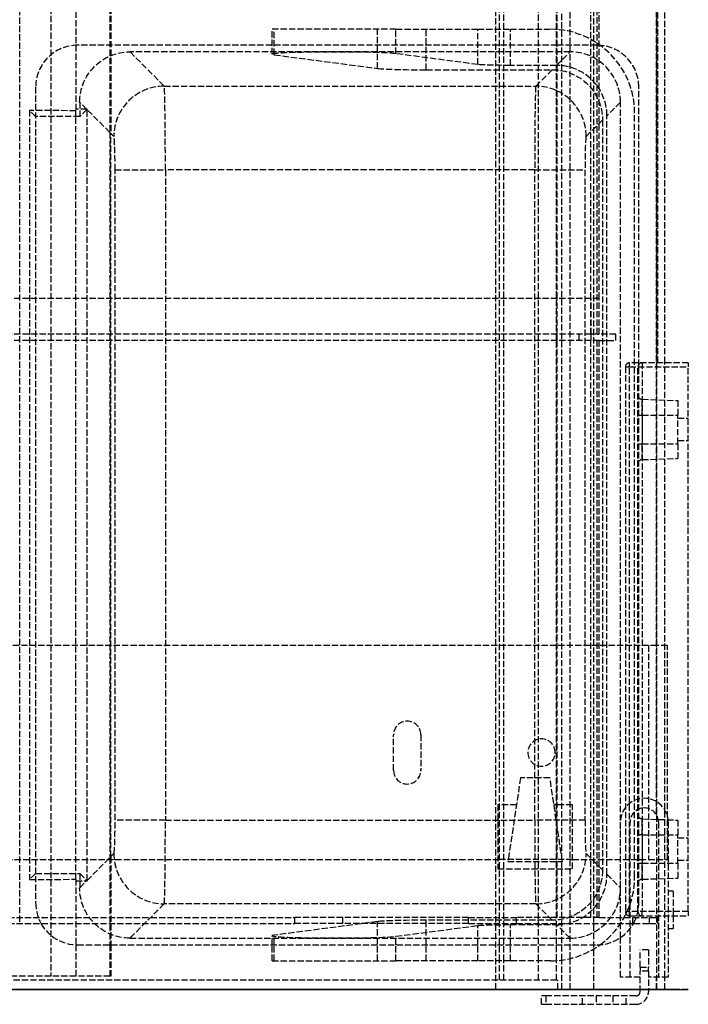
# Model space of a CAD drawing. Header units: millimetres. Extents: x -259 to 259, y -4 to 488.
# Tile 3 of 4: x 100 to 259, y -4 to 231. Entities that reach past the tile are written whole.
import ezdxf

# ---------------------------------------------------------------- set-up
doc = ezdxf.new("R2010")
doc.units = ezdxf.units.MM
doc.header["$LTSCALE"] = 10
doc.linetypes.add('ALLCAD_Strich', pattern=[0.2, 0.15, -0.05])
doc.layers.add('BESCH_KONT_sich_schn_ansi_2d', color=40, linetype='Continuous')
doc.layers.add('BESCH_KONT_sich_schn_grun_2d', color=10, linetype='Continuous')

msp = doc.modelspace()

# ---------------------------------------------------------------- linework, layer by layer
at = {"layer": 'BESCH_KONT_sich_schn_ansi_2d', "linetype": 'ALLCAD_Strich'}
for p, q in [((249.5, 0), (-249.5, 0)), ((-245.75, 0, 430.9), (104.72, 0, 430.9)), ((235.81, 0, 478.8), (-235.81, 0, 478.8)), ((227.86, 0, 40.4), (-227.86, 0, 40.4)), ((227.75, 0, 432.4), (-227.75, 0, 432.4)), ((218.06, 0, 480.3), (-218.06, 0, 480.3)), ((214, 0, 21.6), (-214, 0, 21.6)), ((-213.6, 0, 2.5), (213.6, 0, 2.5)), ((-213.1, 0, 20.3), (213.1, 0, 20.3)), ((-165.17, 0, 452.1), (165.17, 0, 452.1)), ((85.01, 0, 217.7), (107.01, 0, 211.81)), ((113.01, 0, 374.7), (85.01, 0, 367.2)), ((90.85, 0, 93.4), (224, 0, 93.4)), ((98.31, 0, 411), (103.31, 0, 411)), ((103.41, 0, 413.7), (101.94, 0, 371.74)), ((103.31, 0, 411), (215.75, 0, 411)), ((103.41, 0, 413.7), (113.41, 0, 413.7)), ((103.41, 0, 430.9), (103.41, 0, 413.7)), ((113.41, 0, 430.9), (104.72, 0, 430.9)), ((107.01, 0, 205.08), (121.32, 0, 201.24)), ((107.01, 0, 211.81), (107.01, 0, 205.08)), ((113.01, 0, 210.2), (113.01, 0, 374.7)), ((121.09, 0, 208.03), (113.01, 0, 210.2)), ((113.01, 0, 363.7), (115.65, 0, 363.7)), ((113.41, 0, 430.9), (237.21, 0, 430.9)), ((237.21, 0, 413.7), (113.41, 0, 413.7)), ((113.41, 0, 430.9), (113.41, 0, 413.7)), ((113.91, 0, 413.7), (115.61, 0, 364.91)), ((115.65, 0, 363.7), (121.09, 0, 208.03)), ((121.32, 0, 201.24), (121.09, 0, 208.03)), ((121.32, 0, 201.24), (122.07, 0, 180)), ((122.34, 0, 172.28), (122.07, 0, 180)), ((134.06, 0, 180), (125.9, 0, 413.7)), ((128.39, 0, 330.7), (128.12, 0, 350)), ((228.59, 0, 350), (128.12, 0, 350)), ((128.39, 0, 330.7), (228.32, 0, 330.7)), ((134.33, 0, 160.7), (134.06, 0, 180)), ((222.65, 0, 180), (134.06, 0, 180)), ((134.33, 0, 160.7), (222.38, 0, 160.7)), ((160.3, 0, 393.87), (184.94, 0, 300.63)), ((206.58, 0, 476.68), (176.64, 0, 455.72)), ((188.75, 0), (188.75, 0, 2.5)), ((208.83, 0, 327.66), (189.31, 0, 401.53)), ((195.25, 0), (195.25, 0, 2.5)), ((196.54, 0, 291.7), (224, 0, 291.7)), ((213.1, 0, 20.3), (213.1, 0, 17.8)), ((213.1, 0, 17.8), (236.5, 0, 17.8)), ((213.1, 0, 21.6), (214.46, 0, 28.01)), ((213.1, 0, 20.3), (213.1, 0, 21.6)), ((213.4, 0, 17.8), (213.4, 0, 8.8)), ((213.4, 0, 8.8), (216, 0, 8.8)), ((213.6, 0, 1), (213.6, 0, 4.5)), ((231.4, 0, 1), (213.6, 0, 1)), ((213.6, 0, 4.5), (231.4, 0, 4.5)), ((213.6, 0, 2.5), (218.03, 0, 2.5)), ((215.06, 0, 26.6), (214, 0, 21.6)), ((214.46, 0, 28.01), (222.92, 0, 29.8)), ((223.26, 0, 28.34), (215.06, 0, 26.6)), ((216, 0, 13.5), (229, 0, 13.5)), ((216, 0, 13.5), (216, 0, 4.5)), ((216, 0, 8.8), (229, 0, 8.8)), ((224, 0, 321.7), (216.57, 0, 321.7)), ((217.75, 0, 430.9), (217.75, 0, 413)), ((218.03, 0, 2.5), (219, 0, 2.5)), ((218.03, 0, 4.5), (218.03, 0, 2.5)), ((218.06, 0, 480.3), (249.75, 0, 480.3)), ((219, 0, 2.5), (219, 0, 13.5)), ((219, 0, 2.5), (226, 0, 2.5)), ((219.25, 0, 432.4), (219.25, 0, 430.9)), ((220.75, 0), (220.75, 0, 2.5)), ((223.12, 0, 487.2), (222.09, 0, 484.38)), ((222.65, 0, 180), (222.38, 0, 160.7)), ((224, 0, 218.62), (222.65, 0, 180)), ((222.69, 0, 483.1), (230.37, 0, 480.3)), ((224, 0, 68), (224, 0, 347)), ((224, 0, 291.7), (226.21, 0, 291.7)), ((226.21, 0, 321.7), (224, 0, 321.7)), ((226.55, 0, 291.7), (224, 0, 218.62)), ((224, 0, 93.4), (226, 0, 93.4)), ((236.09, 0, 483.54), (224.4, 0, 487.8)), ((224.48, 0, 30.37), (225.61, 0, 60.7)), ((246.5, 0, 67), (225, 0, 67)), ((225, 0, 348), (246.5, 0, 348)), ((225.61, 0, 60.7), (228, 0, 60.7)), ((226, 0, 2.5), (226.97, 0, 2.5)), ((226, 0, 2.5), (226, 0, 13.5)), ((226.21, 0, 321.7), (246.21, 0, 321.7)), ((226.21, 0, 321.7), (226.21, 0, 291.7)), ((246.21, 0, 291.7), (226.21, 0, 291.7)), ((226.97, 0, 2.5), (226.97, 0, 4.5)), ((226.97, 0, 2.5), (231.4, 0, 2.5)), ((227.25, 0), (227.25, 0, 2.5)), ((228.52, 0, 348), (227.6, 0, 321.7)), ((227.86, 0, 40.4), (227.6, 0, 33.5)), ((228.84, 0, 66.77), (227.86, 0, 40.4)), ((228.61, 0, 60.7), (228, 0, 60.7)), ((228, 0, 67), (228, 0, 44.26)), ((228, 0, 91.4), (228, 0, 67)), ((228.59, 0, 350), (228.32, 0, 330.7)), ((230.81, 0, 413.7), (228.52, 0, 348)), ((229, 0, 8.8), (231.6, 0, 8.8)), ((229, 0, 4.5), (229, 0, 13.5)), ((230.37, 0, 480.3), (231.43, 0, 479.91)), ((247.5, 0, 68.7), (230.84, 0, 68.7)), ((231.4, 0, 2.5), (249.5, 0, 2.5)), ((231.4, 0, 1), (231.4, 0, 4.5)), ((231.6, 0, 17.8), (231.6, 0, 8.8)), ((232.75, 0, 478.03), (232.75, 0, 443.6)), ((232.75, 0, 443.6), (235.75, 0, 443.6)), ((232.87, 0, 432.4), (235.75, 0, 432.4)), ((234.44, 0, 174.08), (234.37, 0, 172.28)), ((234.58, 0, 178.09), (234.44, 0, 174.08)), ((234.64, 0, 180), (234.58, 0, 178.09)), ((234.64, 0, 180), (237.75, 0, 268.8)), ((235.75, 0, 478.3), (235.75, 0, 440.4)), ((235.75, 0, 446.3), (237.25, 0, 446.3)), ((236.5, 0, 17.8), (236.5, 0, 14)), ((236.5, 0, 14), (251.5, 0, 14)), ((237, 0, 332.8), (241, 0, 332.8)), ((241, 0, 339.2), (237, 0, 339.2)), ((241, 0, 275.2), (237, 0, 275.2)), ((237, 0, 268.8), (241, 0, 268.8)), ((237, 0, 172.8), (241, 0, 172.8)), ((241, 0, 179.2), (237, 0, 179.2)), ((241, 0, 83.2), (237, 0, 83.2)), ((237, 0, 76.8), (241, 0, 76.8)), ((247.21, 0, 430.9), (237.21, 0, 430.9)), ((237.21, 0, 413.7), (247.21, 0, 413.7)), ((237.21, 0, 430.9), (237.21, 0, 413.7)), ((237.25, 0, 440.4), (237.25, 0, 478.3)), ((237.25, 0, 443.6), (239.95, 0, 443.6)), ((244, 0, 483.3), (237.46, 0, 483.3)), ((237.75, 0, 268.8), (237.97, 0, 275.2)), ((237.75, 0, 478.8), (251.69, 0, 478.8)), ((237.97, 0, 275.2), (238.54, 0, 291.7)), ((239.59, 0, 321.7), (239.98, 0, 332.8)), ((245.25, 0, 475.8), (239.95, 0, 465.8)), ((239.95, 0, 475.8), (247.71, 0, 475.8)), ((239.95, 0, 443.6), (239.95, 0, 475.8)), ((239.98, 0, 332.8), (240.2, 0, 339.2)), ((240.2, 0, 339.2), (240.51, 0, 348)), ((240.51, 0, 348), (242.81, 0, 413.7)), ((241.75, 0, 478.8), (241.75, 0, 438.4)), ((241.75, 0, 480.3), (241.75, 0, 478.8)), ((243.12, 0, 178.4), (242.8, 0, 178.4)), ((242.8, 0, 173.35), (242.8, 0, 178.4)), ((242.8, 0, 112.5), (242.8, 0, 173.35)), ((242.8, 0, 112.5), (245.1, 0, 112.5)), ((247.5, 0, 178.4), (243.12, 0, 178.4)), ((244, 0, 486.35), (244, 0, 480.3)), ((244, 0, 486.35), (245, 0, 486.35)), ((244.33, 0, 483.3), (244, 0, 483.3)), ((245, 0, 474.85), (244, 0, 474.85)), ((244, 0, 478.8), (244, 0, 474.85)), ((250.27, 0, 486.07), (244.33, 0, 483.3)), ((245, 0, 480.3), (245, 0, 486.35)), ((245, 0, 486.35), (245, 0, 487.35)), ((259, 0, 487.35), (245, 0, 487.35)), ((245, 0, 486.35), (259, 0, 486.35)), ((245, 0, 473.85), (245, 0, 474.85)), ((248, 0, 474.85), (245, 0, 474.85)), ((245, 0, 473.85), (247, 0, 473.85)), ((245, 0, 474.85), (245, 0, 478.8)), ((245.1, 0, 68.7), (245.1, 0, 112.5)), ((245.1, 0, 112.5), (251.9, 0, 112.5)), ((246.21, 0, 291.7), (246.21, 0, 321.7)), ((246.5, 0, 67), (246.5, 0, 348)), ((249.5, 0, 348), (246.5, 0, 348)), ((246.5, 0, 67), (249.5, 0, 67)), ((247, 0, 473.85), (247, 0, 443.65)), ((247, 0, 461.6), (247.97, 0, 461.6)), ((247, 0, 468.4), (247.97, 0, 468.4)), ((248, 0, 443.65), (247, 0, 443.65)), ((248, 0, 474.85), (247, 0, 473.85)), ((247.21, 0, 430.9), (247.21, 0, 413.7)), ((247.5, 0, 347.02), (249.5, 0, 347.02)), ((247.5, 0, 67), (247.5, 0, 348)), ((249.5, 0, 178.4), (247.5, 0, 178.4)), ((249.5, 0, 68.7), (247.5, 0, 68.7)), ((247.71, 0, 475.8), (253.76, 0, 480.03)), ((247.97, 0, 457.8), (247.97, 0, 461.6)), ((247.97, 0, 468.4), (247.97, 0, 461.6)), ((247.97, 0, 468.4), (247.97, 0, 472.2)), ((247.97, 0, 468.4), (256.5, 0, 468.4)), ((247.97, 0, 461.6), (256.5, 0, 461.6)), ((247.97, 0, 472.2), (256.5, 0, 471.9)), ((247.97, 0, 457.8), (256.5, 0, 458.1)), ((248, 0, 442.65), (248, 0, 443.65)), ((248, 0, 443.65), (248, 0, 474.85)), ((251.75, 0, 443.65), (248, 0, 443.65)), ((248, 0, 442.65), (251.75, 0, 442.65)), ((251.4, 0, 68.7), (249.5, 0, 68.7)), ((249.5, 0, 348), (249.5, 0, 67)), ((254.2, 0, 178.4), (249.5, 0, 178.4)), ((249.75, 0, 480.3), (251.75, 0, 480.3)), ((251.5, 0, 14), (251.5, 0, 50.2)), ((251.5, 0, 50.2), (253.4, 0, 50.2)), ((251.5, 0, 36), (254, 0, 36)), ((251.5, 0, 4.5), (251.5, 0, 14)), ((251.75, 0, 478.8), (251.69, 0, 478.8)), ((251.75, 0, 480.3), (251.75, 0, 478.8)), ((251.75, 0, 436.9), (251.75, 0, 478.3)), ((259, 0, 443.65), (251.75, 0, 443.65)), ((251.75, 0, 442.65), (259, 0, 442.65)), ((251.9, 0, 68.64), (251.9, 0, 112.5)), ((251.9, 0, 112.5), (254.2, 0, 112.5)), ((253.4, 0, 50.2), (253.4, 0, 66.7)), ((254, 0, 4.5), (254, 0, 36)), ((254.2, 0, 112.5), (254.2, 0, 178.4)), ((255.4, 0, 144.9), (254.2, 0, 144.9)), ((255.4, 0, 153.9), (254.2, 0, 153.9)), ((255.4, 0, 153.9), (255.4, 0, 144.9)), ((256.5, 0, 461.6), (256.5, 0, 468.4)), ((256.5, 0, 471.9), (256.5, 0, 468.4)), ((256.5, 0, 461.6), (256.5, 0, 458.1)), ((256.5, 0, 467.65), (259, 0, 467.65)), ((256.5, 0, 462.35), (259, 0, 462.35)), ((259, 0, 487.35), (259, 0, 486.35)), ((259, 0, 443.65), (259, 0, 442.65)), ((259, 0, 443.65), (259, 0, 486.35))]:
    msp.add_line(p, q, dxfattribs=at)
at = {"layer": 'BESCH_KONT_sich_schn_ansi_2d', "linetype": 'ALLCAD_Strich', "extrusion": (0, 1, 0)}
for centre, radius, start, end in [((-128.39, 342.7), 12, 270, 358), ((-134.33, 172.7), 12, 270, 358), ((-165.17, 472.1), 20, 235, 270), ((-216.57, 329.7), 8, 270, 345.1965), ((-215.75, 413), 2, 180, 270), ((-222.38, 172.7), 12, 262.2506, 270), ((-222.12, 33.7), 5.48, 182.1299, 258), ((-222.38, 172.7), 12, 182, 262.2506), ((-221.68, 35.67), 6, 182.1299, 242.1299), ((-226, 91.4), 2, 90, 180), ((-227.75, 440.4), 8, 180, 270), ((-228.32, 342.7), 12, 182, 270), ((-230.75, 478.03), 2, 110, 180), ((-237.46, 487.3), 4, 270, 290), ((-237.75, 478.3), 0.5, 0, 90), ((-245, 486.35), 1, 0, 90), ((-245, 474.85), 1, 270, 0), ((-248, 456.8), 1, 0, 88), ((-248, 443.65), 1, 270, 0), ((-249.5, 4.5), 4.5, 180, 270)]:
    msp.add_arc(centre, radius, start, end, dxfattribs=at)
at = {"layer": 'BESCH_KONT_sich_schn_ansi_2d', "linetype": 'ALLCAD_Strich', "extrusion": (0, -1, 0)}
for centre, radius, start, end in [((174.81, 397.7), 15, 14.8035, 194.8035), ((196.54, 303.7), 12, 194.8035, 270), ((218.06, 460.3), 20, 90, 125), ((223.03, 484.04), 1, 160, 250), ((221.68, 35.67), 6, 282, 297.8701), ((224.06, 486.86), 1, 70, 160), ((225, 68), 1, 180, 270), ((225, 347), 1, 90, 180), ((227.75, 440.4), 9.5, 270, 0), ((230.84, 66.7), 2, 171.3731, 177.8701), ((230.84, 66.7), 2, 90, 171.3731), ((237, 336), 3.2, 90, 270), ((237, 272), 3.2, 90, 270), ((237, 176), 3.2, 90, 270), ((237, 80), 3.2, 90, 270), ((235.75, 438.4), 6, 270, 360), ((237.75, 478.3), 2, 90, 180), ((241, 336), 3.2, 270, 90), ((241, 272), 3.2, 270, 90), ((241, 176), 3.2, 270, 90), ((241, 80), 3.2, 270, 90), ((245.75, 436.9), 6, 270, 360), ((248, 473.2), 1, 180, 268), ((249.5, 4.5), 2, 270, 0), ((249.75, 478.3), 2, 0, 90), ((251.75, 482.9), 3.5, 305, 115), ((251.4, 66.7), 2, 360, 90)]:
    msp.add_arc(centre, radius, start, end, dxfattribs=at)
for centre, major_axis, ratio, start_param, end_param in [((127.61, 0, 365.12), (6.02, 0, -171.92), 0.069756, -1.57202, -1.564961), ((128.12, 0, 350.42), (-11.99, 0, -0.42), 0.034878, 0, 1.569578), ((134.06, 0, 180.42), (-11.99, 0, -0.42), 0.034878, 0, 1.569578), ((222.65, 0, 180.42), (11.99, 0, -0.42), 0.034878, -1.569578, -1.456898), ((222.65, 0, 180.42), (11.99, 0, -0.42), 0.034878, -1.456898, 0), ((228.59, 0, 350.42), (11.99, 0, -0.42), 0.034878, -1.569578, 0)]:
    msp.add_ellipse(centre, major_axis=major_axis, ratio=ratio, start_param=start_param, end_param=end_param, dxfattribs=at)
at = {"layer": 'BESCH_KONT_sich_schn_grun_2d', "linetype": 'ALLCAD_Strich'}
for p, q in [((236.5, 0), (236.5, 488.5)), ((251.5, 0), (251.5, 488.5)), ((213.1, 0), (213.1, 435)), ((223.26, 6.87), (223.26, 373.82)), ((227.6, 6.92), (227.6, 373.82)), ((228.84, 7.05), (228.84, 373.82)), ((230.84, 7.42), (230.84, 373.82)), ((251.4, 41.67), (251.4, 373.82)), ((214, 6.87), (214, 355.82)), ((215.06, 6.87), (215.06, 355.82)), ((227.75, 164.72), (227.75, 355.82)), ((251.75, 149.4), (251.75, 355.82)), ((253.4, 149.4), (253.4, 355.82)), ((107.01, 352.07), (107.01, 3.17)), ((121.09, 352.07), (121.09, 204.3)), ((121.32, 352.07), (121.32, 204.06)), ((99.6, 16.19), (99.6, 338.61)), ((113.01, 249.06), (113.01, 209.44)), ((235.75, 164.72), (235.75, 233.72)), ((237.25, 156.22), (237.25, 233.72)), ((237.75, 164.72), (237.75, 233.72)), ((189.31, 228.87), (159.81, 228.87)), ((159.81, 222.92), (159.81, 228.87)), ((160.3, 222.78), (160.3, 228.87)), ((184.94, 219.53), (184.94, 228.87)), ((189.31, 228.87), (208.83, 228.87)), ((189.31, 223.05), (189.31, 228.87)), ((196.54, 219.21), (196.54, 228.87)), ((208.83, 228.87), (216.57, 228.87)), ((208.83, 220.47), (208.83, 228.87)), ((216.57, 228.87), (226.21, 228.87)), ((216.57, 220.26), (216.57, 228.87)), ((227.75, 225.07), (113.41, 225.07)), ((230.81, 223.47), (125.9, 223.47)), ((125.9, 223.47), (134.06, 215.31)), ((208.83, 220.47), (189.31, 223.05)), ((227.6, 220.26), (230.81, 223.47)), ((237.21, 225.07), (227.75, 225.07)), ((160.3, 222.78), (184.94, 219.53)), ((196.54, 219.21), (226.55, 219.21)), ((227.6, 220.26), (216.57, 220.26)), ((222.65, 215.31), (226.55, 219.21)), ((103.41, 215.07), (103.41, 20.67)), ((134.06, 215.31), (222.65, 215.31)), ((247.21, 20.67), (247.21, 215.07)), ((113.91, 211.48), (113.91, 208.07)), ((115.61, 209.78), (113.91, 211.48)), ((242.81, 211.48), (239.59, 208.27)), ((242.81, 24.27), (242.81, 211.48)), ((101.94, 209.54), (101.94, 26.21)), ((113.01, 209.44), (101.94, 209.54)), ((103.41, 208.07), (101.94, 209.54)), ((115.65, 209.82), (113.01, 209.82)), ((113.01, 26.31), (113.01, 209.44)), ((115.61, 209.78), (113.91, 208.07)), ((115.65, 26.01), (115.65, 209.74)), ((121.09, 204.3), (115.65, 209.74)), ((246.21, 26.87), (246.21, 208.87)), ((113.91, 208.07), (103.41, 208.07)), ((238.54, 207.22), (234.64, 203.32)), ((238.54, 207.22), (238.54, 28.53)), ((239.59, 27.48), (239.59, 208.27)), ((121.32, 204.06), (121.09, 204.3)), ((121.09, 204.3), (121.09, 31.45)), ((121.32, 31.69), (121.32, 204.06)), ((122.07, 203.32), (121.32, 204.06)), ((122.34, 40.42), (122.34, 195.33)), ((122.34, 195.33), (134.33, 195.33)), ((222.38, 195.33), (134.33, 195.33)), ((134.33, 195.33), (134.33, 40.42)), ((222.38, 195.33), (234.37, 195.33)), ((222.38, 40.42), (222.38, 195.33)), ((234.37, 195.33), (234.37, 40.42)), ((237.75, 164.72), (-237.75, 164.72)), ((227.75, 156.22), (227.75, 164.72)), ((235.75, 156.22), (235.75, 164.72)), ((235.81, 156.22), (235.81, 164.72)), ((237.75, 156.22), (237.75, 164.72)), ((235.81, 156.22), (-235.81, 156.22)), ((227.75, 154.72), (227.75, 156.22)), ((232.87, 156.22), (232.87, 154.72)), ((235.75, 156.22), (235.75, 154.72)), ((237.25, 156.22), (235.81, 156.22)), ((237.25, 156.22), (237.75, 156.22)), ((241.75, 156.22), (237.75, 156.22)), ((241.75, 154.72), (241.75, 156.22)), ((237.75, 154.72), (-237.75, 154.72)), ((227.75, 17.22), (227.75, 154.72)), ((235.75, 17.22), (235.75, 154.72)), ((237.25, 17.22), (237.25, 154.72)), ((237.75, 17.22), (237.75, 154.72)), ((237.75, 154.72), (241.75, 154.72)), ((244, 148.4), (244, 18.6)), ((244, 148.4), (245, 148.4)), ((259, 149.4), (245, 149.4)), ((245, 148.4), (245, 149.4)), ((245, 148.4), (259, 148.4)), ((245, 18.6), (245, 148.4)), ((247, 18.6), (247, 148.4)), ((248, 149.4), (248, 18.6)), ((253.4, 3), (253.4, 149.4)), ((259, 149.4), (259, 148.4)), ((259, 18.6), (259, 148.4)), ((247.97, 136.9), (247.97, 140.7)), ((247.97, 140.7), (256.5, 140.4)), ((256.5, 140.4), (256.5, 136.9)), ((247, 136.9), (247.97, 136.9)), ((247.97, 136.9), (247.97, 130.1)), ((247.97, 136.9), (256.5, 136.9)), ((256.5, 130.1), (256.5, 136.9)), ((256.5, 136.15), (259, 136.15)), ((247, 130.1), (247.97, 130.1)), ((247.97, 126.3), (247.97, 130.1)), ((247.97, 130.1), (256.5, 130.1)), ((256.5, 130.85), (259, 130.85)), ((256.5, 130.1), (256.5, 126.6)), ((247.97, 126.3), (256.5, 126.6)), ((249.5, 82), (-249.5, 82)), ((249.5, 82), (249.5, 31)), ((251.5, 82), (249.5, 82)), ((254, 82), (251.5, 82)), ((254, 31), (254, 82)), ((188.75, 52.25), (188.75, 60.75)), ((195.25, 60.75), (195.25, 52.25)), ((219, 50.5), (216, 30.5)), ((226, 50.5), (219, 50.5)), ((229, 30.5), (226, 50.5)), ((218.03, 44), (213.6, 44)), ((213.6, 44), (213.6, 28.8)), ((231.4, 44), (226.97, 44)), ((231.4, 28.8), (231.4, 44)), ((134.33, 40.42), (122.34, 40.42)), ((134.33, 40.42), (222.38, 40.42)), ((234.37, 40.42), (222.38, 40.42)), ((242.8, 12.39), (242.8, 39.9)), ((245.1, 3), (245.1, 39.9)), ((247.97, 36.9), (247.97, 40.7)), ((247.97, 40.7), (256.5, 40.4)), ((251.9, 39.9), (251.9, 3)), ((254.2, 39.9), (254.2, 17.6)), ((256.5, 40.4), (256.5, 36.9)), ((247.97, 36.9), (247, 36.9)), ((247.97, 36.9), (247.97, 30.1)), ((247.97, 36.9), (256.5, 36.9)), ((256.5, 30.1), (256.5, 36.9)), ((256.5, 36.15), (259, 36.15)), ((-213.6, 31), (213.6, 31)), ((115.65, 26.01), (121.09, 31.45)), ((121.09, 31.45), (121.32, 31.69)), ((121.09, 31.45), (121.09, 10.67)), ((121.32, 31.69), (122.07, 32.43)), ((121.32, 31.69), (121.32, 10.67)), ((231.4, 31), (213.6, 31)), ((231.4, 31), (249.5, 31)), ((234.64, 32.43), (238.54, 28.53)), ((249.5, 31), (251.5, 31)), ((251.5, 31), (254, 31)), ((256.5, 30.85), (259, 30.85)), ((213.6, 28.8), (231.4, 28.8)), ((216, 30.5), (229, 30.5)), ((247, 30.1), (247.97, 30.1)), ((247.97, 26.3), (247.97, 30.1)), ((247.97, 30.1), (256.5, 30.1)), ((256.5, 30.1), (256.5, 26.6)), ((103.41, 27.67), (101.94, 26.21)), ((101.94, 26.21), (113.01, 26.31)), ((103.41, 27.67), (113.91, 27.67)), ((113.01, 26.31), (113.01, 10.68)), ((113.01, 25.93), (115.65, 25.93)), ((113.91, 27.67), (115.61, 25.97)), ((113.91, 27.67), (113.91, 24.27)), ((113.91, 24.27), (115.61, 25.97)), ((239.59, 27.48), (242.81, 24.27)), ((247.97, 26.3), (256.5, 26.6)), ((255.4, 23.5), (254.2, 23.5)), ((255.4, 23.5), (255.4, 19)), ((134.06, 20.44), (125.9, 12.27)), ((222.65, 20.44), (134.06, 20.44)), ((226.55, 16.54), (222.65, 20.44)), ((255.4, 19), (255.4, 17.6)), ((-165.17, 17.22), (165.17, 17.22)), ((176.64, 17.22), (165.17, 17.22)), ((165.17, 15.72), (165.17, 17.22)), ((176.64, 15.72), (176.64, 17.22)), ((206.58, 17.22), (176.64, 17.22)), ((196.54, 6.87), (196.54, 16.54)), ((226.55, 16.54), (196.54, 16.54)), ((206.58, 15.72), (206.58, 17.22)), ((206.58, 17.22), (218.06, 17.22)), ((218.06, 15.72), (218.06, 17.22)), ((237.75, 17.22), (218.06, 17.22)), ((237.75, 17.22), (249.75, 17.22)), ((245, 18.6), (244, 18.6)), ((245, 17.6), (245, 18.6)), ((259, 18.6), (245, 18.6)), ((245, 17.6), (259, 17.6)), ((245.75, 15.72), (245.75, 17.22)), ((248, 17.6), (248, 18.6)), ((249.75, 17.22), (251.75, 17.22)), ((249.75, 15.72), (249.75, 17.22)), ((251.75, 17.22), (251.75, 17.6)), ((251.75, 15.72), (251.75, 17.22)), ((254.2, 17.6), (254.2, 3)), ((255.4, 17.6), (255.4, 14.5)), ((259, 18.6), (259, 17.6)), ((-165.17, 15.72), (165.17, 15.72)), ((184.94, 16.22), (160.3, 12.97)), ((176.64, 15.72), (165.17, 15.72)), ((206.58, 15.72), (176.64, 15.72)), ((184.94, 6.87), (184.94, 16.22)), ((189.31, 12.7), (208.83, 15.28)), ((206.58, 15.72), (218.06, 15.72)), ((208.83, 10.67), (208.83, 15.28)), ((216.57, 10.67), (216.57, 15.49)), ((216.57, 15.49), (227.6, 15.49)), ((218.06, 15.72), (249.75, 15.72)), ((230.81, 12.27), (227.6, 15.49)), ((249.75, 15.72), (251.75, 15.72)), ((255.4, 14.5), (254.2, 14.5)), ((125.9, 12.27), (230.81, 12.27)), ((159.81, 10.67), (159.81, 12.83)), ((160.3, 6.87), (160.3, 12.97)), ((189.31, 10.67), (189.31, 12.7)), ((242.8, 3), (242.8, 12.39)), ((113.01, 10.68), (113.01, 3.17)), ((113.41, 10.67), (237.21, 10.67)), ((121.09, 10.67), (121.09, 3.17)), ((121.32, 10.67), (121.32, 3.17)), ((159.81, 6.87), (159.81, 10.67)), ((189.31, 6.87), (189.31, 10.67)), ((208.83, 6.87), (208.83, 10.67)), ((216.57, 6.87), (216.57, 10.67)), ((247.5, 5.38), (247.5, 9.5)), ((249.5, 9.5), (247.5, 9.5)), ((249.5, 9.5), (249.5, 5.38)), ((228.84, 0), (228.84, 7.05)), ((230.84, 0), (230.84, 7.42)), ((159.81, 6.87), (189.31, 6.87)), ((208.83, 6.87), (189.31, 6.87)), ((216.57, 6.87), (208.83, 6.87)), ((214, 2.3), (214, 6.87)), ((215.06, 2.3), (215.06, 6.87)), ((226.21, 6.87), (216.57, 6.87)), ((223.26, 2.3), (223.26, 6.87)), ((227.6, 2.3), (227.6, 6.92)), ((247.5, 5.38), (247.5, 4.38)), ((247.5, 5.38), (249.5, 5.38)), ((249.5, 4.38), (249.5, 5.38)), ((113.01, 3.17), (85.01, 3.17)), ((121.09, 3.17), (113.01, 3.17)), ((121.32, 3.17), (121.09, 3.17)), ((247.5, 3), (242.8, 3)), ((249.5, 4.38), (247.5, 4.38)), ((247.5, -0.5), (247.5, 4.38)), ((249.5, 4.38), (249.5, -0.5)), ((254.2, 3), (249.5, 3)), ((251.4, 0), (251.4, 3)), ((253.4, 0), (253.4, 3)), ((-227.86, 2.3), (227.86, 2.3)), ((227.86, 0), (227.86, 2.3)), ((227.86, 0), (-227.86, 0)), ((224, -3.5), (224, -1.5)), ((225, -1.5), (224, -1.5)), ((246.5, -1.5), (225, -1.5)), ((225, -1.5), (225, -3.5)), ((228.84, 0), (227.86, 0)), ((228.84, 0), (230.84, 0)), ((247.5, 0), (230.84, 0)), ((233.8, -3.5), (233.8, -1.5)), ((237, -1.5), (237, -3.5)), ((241, -1.5), (241, -3.5)), ((244.2, -3.5), (244.2, -1.5)), ((247.5, 0), (249.5, 0)), ((251.4, 0), (249.5, 0)), ((251.4, 0), (253.4, 0)), ((224, -3.5), (225, -3.5)), ((225, -3.5), (246.5, -3.5))]:
    msp.add_line(p, q, dxfattribs=at)
for centre, radius, start, end in [((226.21, 208.87), 20, 0, 90), ((113.41, 215.07), 10, 90, 180), ((237.21, 215.07), 10, 0, 90), ((245, 148.4), 1, 90, 180), ((248, 148.4), 1, 90, 180), ((248, 141.7), 1, 180, 268), ((248, 125.3), 1, 92, 180), ((192, 60.75), 3.25, 0, 180), ((224, 56.5), 3.25, 0, 180), ((224, 56.5), 3.25, 180, 0), ((192, 52.25), 3.25, 180, 0), ((248.5, 39.9), 5.7, 0, 180), ((248.5, 39.9), 3.4, 0, 180), ((248, 41.7), 1, 180, 268), ((226.21, 26.87), 20, 306.0486, 0), ((248, 25.3), 1, 92, 180), ((113.41, 20.67), 10, 180, 209.7019), ((237.21, 20.67), 10, 330.2981, 0), ((245, 18.6), 1, 180, 270), ((248, 18.6), 1, 180, 270), ((113.41, 20.67), 10, 209.7019, 270), ((237.21, 20.67), 10, 270, 330.2981), ((226.21, 26.87), 20, 270, 306.0486), ((246.5, -0.5), 3, 270, 0), ((246.5, -0.5), 1, 270, 0)]:
    msp.add_arc(centre, radius, start, end, dxfattribs=at)
at = {"layer": 'BESCH_KONT_sich_schn_grun_2d', "linetype": 'ALLCAD_Strich', "extrusion": (0, 0, -1)}
for centre, major_axis, ratio, start_param, end_param in [((125.91, 211.47), (8.5, -8.5), 0.998783, 2.356803, 3.926382), ((216.57, 220.54), (8, 0), 0.034921, -4.712389, -3.399962), ((226.54, 207.21), (8.5, 8.5), 0.998783, -0.784789, 0.784789), ((127.66, 209.72), (-8.5, 8.5), 0.998783, -0.784789, -0.777729), ((226.54, 28.54), (8.5, -8.5), 0.998783, -0.784789, 0.784789), ((127.66, 26.03), (-8.5, -8.5), 0.998783, 0.777729, 0.784789), ((125.91, 24.28), (8.5, 8.5), 0.998783, 2.356803, 3.926382), ((216.57, 15.21), (-8, 0), 0.034921, 0.25837, 1.570796)]:
    msp.add_ellipse(centre, major_axis=major_axis, ratio=ratio, start_param=start_param, end_param=end_param, dxfattribs=at)
at = {"layer": 'BESCH_KONT_sich_schn_grun_2d', "linetype": 'ALLCAD_Strich'}
for centre, major_axis, ratio, start_param, end_param in [((174.81, 222.92), (15, 0), 0.034921, 0.25837, 3.399962), ((230.8, 211.47), (8.5, 8.5), 0.998783, -0.784789, 0.784789), ((196.54, 219.63), (12, 0), 0.034921, -2.883223, -1.570796), ((227.59, 208.25), (8.5, 8.5), 0.998783, -0.784789, 0.784789), ((134.06, 203.32), (-8.49, -8.49), 0.998783, -2.355586, -0.786007), ((134.05, 195.33), (0, -20), 0.013968, 1.570796, 3.106686), ((222.66, 195.33), (0, 20), 0.013968, 0.034907, 1.570796), ((222.65, 203.32), (-8.49, 8.49), 0.998783, -2.355586, -0.786007), ((127.61, 209.77), (-13.36, -3.15), 0.382382, -0.560877, -0.553818), ((122.06, 195.33), (0, 8), 0.034921, -1.570796, -0.034907), ((234.65, 195.33), (0, -8), 0.034921, -3.106686, -1.570796), ((122.06, 40.42), (0, 8), 0.034921, -3.106686, -1.570796), ((134.05, 40.42), (0, -20), 0.013968, 0.034907, 1.570796), ((222.66, 40.42), (0, 20), 0.013968, 1.570796, 3.106686), ((234.65, 40.42), (0, -8), 0.034921, -1.570796, -0.034907), ((134.06, 32.43), (8.49, -8.49), 0.998783, -2.355586, -0.786007), ((222.65, 32.43), (8.49, 8.49), 0.998783, -2.355586, -0.786007), ((127.61, 25.98), (13.36, -3.15), 0.382382, -2.587775, -2.580715), ((227.59, 27.49), (8.5, -8.5), 0.998783, -0.784789, 0.784789), ((230.8, 24.28), (8.5, -8.5), 0.998783, -0.784789, 0.784789), ((196.54, 16.12), (-12, 0), 0.034921, -1.570796, -0.25837), ((174.81, 12.83), (-15, 0), 0.034921, -0.25837, 2.883223)]:
    msp.add_ellipse(centre, major_axis=major_axis, ratio=ratio, start_param=start_param, end_param=end_param, dxfattribs=at)

doc.saveas('drawing.dxf')
